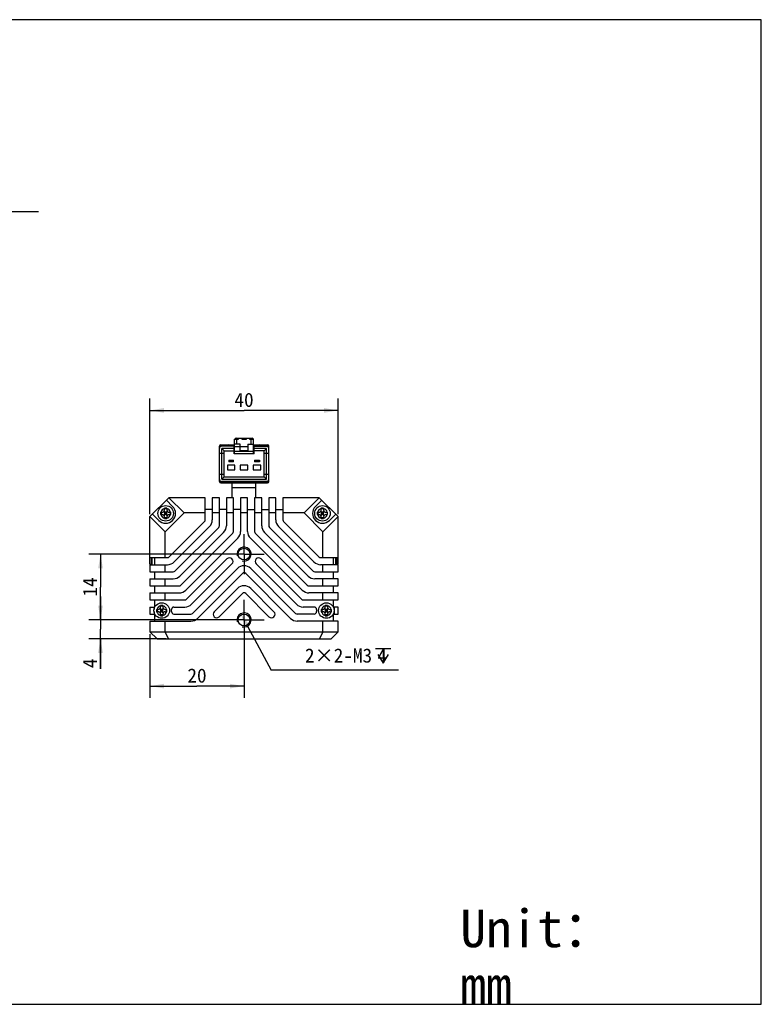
# Model space of a CAD drawing. Header units: millimetres. Extents: x 97 to 568, y 168 to 377.
# Tile 5 of 5: x 411 to 568, y 168 to 377. Entities that reach past the tile are written whole.
import ezdxf
from ezdxf.enums import TextEntityAlignment as Align

# ---------------------------------------------------------------- set-up
doc = ezdxf.new("R2010")
doc.units = ezdxf.units.MM
doc.header["$LTSCALE"] = 32.67
doc.header["$PDMODE"] = 3
doc.header["$PDSIZE"] = 8
doc.linetypes.add('CENTER', pattern=[0.6, 0.375, -0.075, 0.075, -0.075])
doc.layers.get('0').update_dxf_attribs({"linetype": 'CONTINUOUS'})
doc.layers.get('Defpoints').update_dxf_attribs({"linetype": 'CONTINUOUS'})
for name, color, linetype in [('00_COMPONENTS', 7, 'CONTINUOUS'), ('03_ALL_AXES', 7, 'CONTINUOUS'), ('51__DRAFT_DIMS', 7, 'CONTINUOUS'), ('_X2_56FE5C42_X0__01_528', 7, 'CONTINUOUS'), ('DRW0001FORMAT', 7, 'CONTINUOUS'), ('DRW0001TEXT', 7, 'CONTINUOUS')]:
    doc.layers.add(name, color=color, linetype=linetype)
doc.styles.get("Standard").update_dxf_attribs({"font": 'simfang.ttf'})
doc.dimstyles.new('DIMSTYLE_1', dxfattribs={"dimtxt": 3, "dimasz": 3, "dimexe": 2.5, "dimexo": 0.5, "dimgap": 0.75, "dimtad": 1, "dimdsep": 46, "dimtxsty": 'STANDARD', "dimblk": '_FILLED', "dimblk1": '_FILLED', "dimblk2": '_FILLED', "dimcen": 0.09, "dimclrt": 3, "dimazin": 2, "dimtp": 0.3, "dimtm": 0.3, "dimtfac": 1, "dimtofl": 0, "dimtmove": 0, "dimatfit": 3, "dimldrblk": '_FILLED', "dimfxl": 1, "dimtolj": 1, "dimarcsym": 0})
doc.dimstyles.new('DIMSTYLE_3', dxfattribs={"dimtxt": 3, "dimasz": 3, "dimexe": 2.5, "dimexo": 0.5, "dimgap": 0.75, "dimtad": 1, "dimdsep": 46, "dimtxsty": 'STANDARD', "dimblk": '_FILLED', "dimblk1": '_FILLED', "dimblk2": '_FILLED', "dimcen": 0.09, "dimclrt": 3, "dimazin": 2, "dimtp": 0.2, "dimtm": 0.2, "dimtfac": 1, "dimtofl": 0, "dimtmove": 0, "dimatfit": 3, "dimldrblk": '_FILLED', "dimfxl": 1, "dimtolj": 1, "dimarcsym": 0})
doc.dimstyles.new('DIMSTYLE_4', dxfattribs={"dimtxt": 3, "dimasz": 3, "dimexe": 2.5, "dimexo": 0.5, "dimgap": 0.75, "dimtad": 1, "dimdsep": 46, "dimtxsty": 'STANDARD', "dimblk": '_FILLED', "dimblk1": '_FILLED', "dimblk2": '_FILLED', "dimcen": 0.09, "dimclrt": 3, "dimazin": 2, "dimtp": 0.1, "dimtm": 0.1, "dimtfac": 1, "dimtofl": 0, "dimtmove": 0, "dimatfit": 3, "dimldrblk": '_FILLED', "dimfxl": 1, "dimtolj": 1, "dimarcsym": 0})
doc.dimstyles.new('DIMSTYLE_5', dxfattribs={"dimtxt": 3, "dimasz": 3, "dimexe": 2.5, "dimexo": 0.5, "dimtad": 1, "dimdsep": 46, "dimtxsty": 'STANDARD', "dimblk": '_FILLED', "dimblk1": '_FILLED', "dimblk2": '_FILLED', "dimcen": 0.09, "dimclrt": 3, "dimazin": 2, "dimtp": 0.1, "dimtm": 0.1, "dimtfac": 1, "dimtofl": 0, "dimtmove": 0, "dimatfit": 1, "dimldrblk": '_FILLED', "dimfxl": 1, "dimtolj": 1, "dimarcsym": 0})

# ---------------------------------------------------------------- blocks, each defined once
blk = doc.blocks.new('_FILLED')
at = {"color": 0, "linetype": 'ByBlock'}
blk.add_solid([(0, 0), (-1, 0.167), (-1, -0.167)], dxfattribs=at)
blk = doc.blocks.new('*D6')
at = {"layer": '51__DRAFT_DIMS', "color": 4, "transparency": 16777216}
for p, q in [((438.25, 271.78), (438.25, 296.34)), ((478.25, 271.78), (478.25, 296.34)), ((438.25, 293.84), (458.25, 293.84)), ((478.25, 293.84), (458.25, 293.84))]:
    blk.add_line(p, q, dxfattribs=at)
at = {"layer": '51__DRAFT_DIMS', "color": 4, "transparency": 16777216, "xscale": 3, "yscale": 3, "zscale": 3, "rotation": 180}
blk.add_blockref('_FILLED', (438.25, 293.84), dxfattribs=at)
at = {"layer": '51__DRAFT_DIMS', "color": 4, "transparency": 16777216, "xscale": 3, "yscale": 3, "zscale": 3}
blk.add_blockref('_FILLED', (478.25, 293.84), dxfattribs=at)
at = {"layer": '51__DRAFT_DIMS', "color": 3, "transparency": 16777216}
blk.add_text('40', height=3, dxfattribs=at).set_placement((458.25, 294.59), align=Align.CENTER)
blk = doc.blocks.new('*D7')
at = {"layer": '51__DRAFT_DIMS', "color": 4, "transparency": 16777216}
for p, q in [((454.97, 263.28), (425.24, 263.28)), ((427.74, 263.28), (427.74, 256.28)), ((427.74, 249.28), (427.74, 256.28)), ((454.82, 249.28), (425.24, 249.28))]:
    blk.add_line(p, q, dxfattribs=at)
at = {"layer": '51__DRAFT_DIMS', "color": 4, "transparency": 16777216, "xscale": 3, "yscale": 3, "zscale": 3}
for p, rotation in [((427.74, 263.28), 90), ((427.74, 249.28), 270)]:
    blk.add_blockref('_FILLED', p, dxfattribs=dict(at, rotation=rotation))
at = {"layer": '51__DRAFT_DIMS', "color": 3, "transparency": 16777216}
blk.add_text('14', height=3, rotation=90, dxfattribs=at).set_placement((426.99, 256.28), align=Align.CENTER)
blk = doc.blocks.new('*D8')
at = {"layer": '51__DRAFT_DIMS', "color": 4, "transparency": 16777216}
for p, q in [((427.74, 249.28), (427.74, 254.28)), ((427.74, 254.28), (427.74, 247.28)), ((454.66, 249.28), (425.24, 249.28)), ((427.74, 238.86), (427.74, 247.28)), ((441.69, 245.28), (425.24, 245.28)), ((427.74, 245.28), (427.74, 238.86))]:
    blk.add_line(p, q, dxfattribs=at)
at = {"layer": '51__DRAFT_DIMS', "color": 4, "transparency": 16777216, "xscale": 3, "yscale": 3, "zscale": 3}
for p, rotation in [((427.74, 249.28), 270), ((427.74, 245.28), 90)]:
    blk.add_blockref('_FILLED', p, dxfattribs=dict(at, rotation=rotation))
at = {"layer": '51__DRAFT_DIMS', "color": 3, "transparency": 16777216}
blk.add_text('4', height=3, rotation=90, dxfattribs=at).set_placement((426.99, 241.06), align=Align.RIGHT)
blk = doc.blocks.new('*D9')
at = {"layer": '51__DRAFT_DIMS', "color": 4, "transparency": 16777216}
for p, q in [((438.25, 246.28), (438.25, 232.7)), ((458.25, 245.23), (458.25, 232.7)), ((438.25, 235.2), (448.25, 235.2)), ((458.25, 235.2), (448.25, 235.2))]:
    blk.add_line(p, q, dxfattribs=at)
at = {"layer": '51__DRAFT_DIMS', "color": 4, "transparency": 16777216, "xscale": 3, "yscale": 3, "zscale": 3, "rotation": 180}
blk.add_blockref('_FILLED', (438.25, 235.2), dxfattribs=at)
at = {"layer": '51__DRAFT_DIMS', "color": 4, "transparency": 16777216, "xscale": 3, "yscale": 3, "zscale": 3}
blk.add_blockref('_FILLED', (458.25, 235.2), dxfattribs=at)
at = {"layer": '51__DRAFT_DIMS', "color": 3, "transparency": 16777216}
blk.add_text('20', height=3, dxfattribs=at).set_placement((448.25, 235.95), align=Align.CENTER)
blk = doc.blocks.new('*D10')
at = {"layer": '51__DRAFT_DIMS', "color": 0, "lineweight": -2}
for p in [(458.96, 247.96), (491.1, 238.58)]:
    blk.add_line(p, (464.01, 238.58), dxfattribs=at)
at = {"layer": 'Defpoints', "color": 0}
for p in [(457.54, 250.6), (458.96, 247.96)]:
    blk.add_point(p, dxfattribs=at)
at = {"layer": '51__DRAFT_DIMS', "color": 0, "linetype": 'ByBlock', "lineweight": -2, "xscale": 3, "yscale": 3, "zscale": 3, "rotation": 118.286942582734}
blk.add_blockref('_FILLED', (457.54, 250.6), dxfattribs=at)
at = {"layer": '51__DRAFT_DIMS', "color": 3, "insert": (471.2, 243.21), "char_height": 3, "attachment_point": 1, "line_spacing_factor": 0.9}
blk.add_mtext('\\A1;2×2-M{\\A1;3\\Fgdt|c0; \\fFangSong|b0|i0|c0|p0;4}', dxfattribs=at)

msp = doc.modelspace()

# ---------------------------------------------------------------- linework, layer by layer
at = {"color": 7}
for p, q in [((568.21426, 376.94513), (96.98622, 376.94513)), ((568.21426, 167.52371), (568.21426, 376.94513)), ((96.98622, 167.52371), (568.21426, 167.52371))]:
    msp.add_line(p, q, dxfattribs=at)
at = {"layer": '00_COMPONENTS', "color": 7}
for p, q in [((455.75355, 275.27698), (455.75355, 278.42698)), ((460.75355, 275.27698), (460.75355, 278.42698)), ((438.25355, 271.27698), (442.25355, 275.27698)), ((441.73597, 274.75941), (443.07347, 273.42191)), ((442.25355, 275.27698), (445.50355, 272.02698)), ((450.00355, 275.27698), (442.25355, 275.27698)), ((450.00355, 270.55984), (450.00355, 275.27698)), ((451.50355, 275.27698), (451.50355, 270.55984)), ((453.00355, 275.27698), (451.50355, 275.27698)), ((453.00355, 269.3172), (453.00355, 275.27698)), ((454.50355, 275.27698), (454.50355, 269.3172)), ((456.00355, 275.27698), (454.50355, 275.27698)), ((456.00355, 268.07456), (456.00355, 275.27698)), ((457.50355, 275.27698), (457.50355, 268.07456)), ((459.00355, 275.27698), (457.50355, 275.27698)), ((459.00355, 268.07456), (459.00355, 275.27698)), ((460.50355, 275.27698), (460.50355, 268.07456)), ((462.00355, 275.27698), (460.50355, 275.27698)), ((462.00355, 269.3172), (462.00355, 275.27698)), ((463.50355, 275.27698), (463.50355, 269.3172)), ((465.00355, 275.27698), (463.50355, 275.27698)), ((465.00355, 270.55984), (465.00355, 275.27698)), ((466.50355, 275.27698), (466.50355, 270.55984)), ((474.25355, 275.27698), (466.50355, 275.27698)), ((474.25355, 275.27698), (471.00355, 272.02698)), ((474.77112, 274.75941), (473.43362, 273.42191)), ((474.25355, 275.27698), (478.25355, 271.27698)), ((441.25492, 272.41016), (441.33855, 272.33209)), ((441.33855, 272.68698), (441.33855, 273.0361)), ((441.83855, 272.89454), (441.33855, 272.89454)), ((441.33855, 272.33209), (441.33855, 271.48257)), ((441.83855, 273.0361), (441.83855, 272.68698)), ((441.83855, 272.33209), (441.92217, 272.41016)), ((441.83855, 271.48257), (441.83855, 272.33209)), ((451.50355, 272.77698), (450.00355, 272.77698)), ((454.50355, 272.77698), (453.00355, 272.77698)), ((457.50355, 272.77698), (456.00355, 272.77698)), ((459.00355, 272.77698), (460.50355, 272.77698)), ((462.00355, 272.77698), (463.50355, 272.77698)), ((465.00355, 272.77698), (466.50355, 272.77698)), ((474.58492, 272.41016), (474.66855, 272.33209)), ((474.66855, 272.68698), (474.66855, 273.0361)), ((475.16855, 272.89454), (474.66855, 272.89454)), ((474.66855, 272.33209), (474.66855, 271.48257)), ((475.16855, 273.0361), (475.16855, 272.68698)), ((475.16855, 272.33209), (475.25217, 272.41016)), ((475.16855, 271.48257), (475.16855, 272.33209)), ((438.25355, 261.15843), (438.25355, 271.27698)), ((438.25355, 271.27698), (441.50355, 268.02698)), ((438.76612, 271.78956), (440.10362, 270.45206)), ((440.48943, 272.18698), (440.83855, 272.18698)), ((440.48943, 271.68698), (440.83855, 271.68698)), ((440.61908, 272.18698), (440.61908, 271.68698)), ((441.28069, 271.42045), (441.33855, 271.48257)), ((441.83855, 271.93698), (441.33855, 271.93698)), ((441.33855, 270.83786), (441.33855, 271.18698)), ((441.83855, 270.99448), (441.33855, 270.99448)), ((441.49397, 272.18698), (441.58855, 272.09869)), ((441.68312, 272.18698), (441.49397, 272.18698)), ((445.50355, 272.02698), (441.50355, 268.02698)), ((441.58855, 271.751), (441.52892, 271.68698)), ((441.64817, 271.68698), (441.52892, 271.68698)), ((441.58855, 272.18698), (441.58855, 272.09869)), ((441.68312, 272.18698), (441.58855, 272.09869)), ((441.58855, 271.751), (441.58855, 271.68698)), ((441.58855, 271.751), (441.64817, 271.68698)), ((441.83855, 271.48257), (441.8964, 271.42045)), ((441.83855, 271.18698), (441.83855, 270.83786)), ((449.8571, 270.20629), (442.32424, 262.67343)), ((442.33855, 272.18698), (442.68767, 272.18698)), ((442.33855, 271.68698), (442.68767, 271.68698)), ((442.55802, 272.18698), (442.55802, 271.68698)), ((450.00355, 272.02698), (445.50355, 272.02698)), ((453.00355, 272.02698), (451.50355, 272.02698)), ((456.00355, 272.02698), (454.50355, 272.02698)), ((459.00355, 272.02698), (457.50355, 272.02698)), ((462.00355, 272.02698), (460.50355, 272.02698)), ((465.00355, 272.02698), (463.50355, 272.02698)), ((471.00355, 272.02698), (466.50355, 272.02698)), ((466.65, 270.20629), (474.18285, 262.67343)), ((475.00355, 268.02698), (471.00355, 272.02698)), ((473.81943, 272.18698), (474.16855, 272.18698)), ((473.81943, 271.68698), (474.16855, 271.68698)), ((473.94908, 272.18698), (473.94908, 271.68698)), ((474.61069, 271.42045), (474.66855, 271.48257)), ((475.16855, 271.93698), (474.66855, 271.93698)), ((474.66855, 270.83786), (474.66855, 271.18698)), ((475.16855, 270.99448), (474.66855, 270.99448)), ((475.01312, 272.18698), (474.82397, 272.18698)), ((474.82397, 272.18698), (474.91855, 272.09869)), ((474.91855, 271.751), (474.85892, 271.68698)), ((474.97817, 271.68698), (474.85892, 271.68698)), ((475.01312, 272.18698), (474.91855, 272.09869)), ((474.91855, 272.18698), (474.91855, 272.09869)), ((474.91855, 271.751), (474.97817, 271.68698)), ((474.91855, 271.751), (474.91855, 271.68698)), ((478.25355, 271.27698), (475.00355, 268.02698)), ((475.16855, 271.48257), (475.2264, 271.42045)), ((475.16855, 271.18698), (475.16855, 270.83786)), ((475.66855, 272.18698), (476.01767, 272.18698)), ((475.66855, 271.68698), (476.01767, 271.68698)), ((475.88802, 272.18698), (475.88802, 271.68698)), ((477.74097, 271.78956), (476.40347, 270.45206)), ((478.25355, 261.15843), (478.25355, 271.27698)), ((443.3849, 261.61277), (450.91776, 269.14563)), ((452.8571, 268.96365), (443.56689, 259.67343)), ((463.65, 268.96365), (472.94021, 259.67343)), ((473.12219, 261.61277), (465.58933, 269.14563)), ((441.50355, 262.52698), (441.50355, 268.02698)), ((444.62755, 258.61277), (453.91776, 267.90299)), ((455.8571, 267.721), (444.80953, 256.67343)), ((445.87019, 255.61277), (456.91776, 266.66034)), ((470.63691, 255.61277), (459.58933, 266.66034)), ((460.65, 267.721), (471.69757, 256.67343)), ((471.87955, 258.61277), (462.58933, 267.90299)), ((475.00355, 262.52698), (475.00355, 268.02698)), ((438.25355, 262.52698), (441.97069, 262.52698)), ((438.54355, 261.15198), (438.54355, 262.52698)), ((438.75355, 261.02698), (438.75355, 262.52698)), ((439.25355, 261.02698), (439.25355, 262.52698)), ((454.62539, 262.24665), (446.05217, 253.67343)), ((461.88171, 262.24665), (470.45493, 253.67343)), ((474.53641, 262.52698), (478.25355, 262.52698)), ((477.25355, 261.02698), (477.25355, 262.52698)), ((477.75355, 261.02698), (477.75355, 262.52698)), ((477.96355, 262.52698), (477.96355, 261.15198)), ((438.25355, 261.15198), (438.54355, 261.15198)), ((438.25355, 261.02698), (438.25355, 259.52698)), ((438.25355, 261.02698), (441.97069, 261.02698)), ((438.54355, 261.15198), (438.73605, 261.34448)), ((441.50355, 259.52698), (441.50355, 261.02698)), ((447.11283, 252.61277), (455.68605, 261.18599)), ((456.83933, 260.21796), (447.29481, 250.67343)), ((469.21229, 250.67343), (459.66776, 260.21796)), ((469.39427, 252.61277), (460.82105, 261.18599)), ((478.25355, 261.02698), (474.53641, 261.02698)), ((475.00355, 259.52698), (475.00355, 261.02698)), ((477.96355, 261.15198), (477.77105, 261.34448)), ((478.25355, 261.15198), (477.96355, 261.15198)), ((478.25355, 259.52698), (478.25355, 261.02698)), ((438.25355, 259.52698), (443.21333, 259.52698)), ((438.25355, 258.02698), (438.25355, 256.52698)), ((438.25355, 258.02698), (443.21333, 258.02698)), ((439.25355, 258.02698), (439.25355, 259.52698)), ((441.50355, 256.52698), (441.50355, 258.02698)), ((448.35547, 249.61277), (457.9, 259.1573)), ((458.6071, 259.1573), (468.15163, 249.61277)), ((473.29377, 259.52698), (478.25355, 259.52698)), ((478.25355, 258.02698), (473.29377, 258.02698)), ((475.00355, 256.52698), (475.00355, 258.02698)), ((477.25355, 258.02698), (477.25355, 259.52698)), ((478.25355, 256.52698), (478.25355, 258.02698)), ((438.25355, 256.52698), (444.45597, 256.52698)), ((439.25355, 255.02698), (439.25355, 256.52698)), ((456.83933, 255.97532), (451.89175, 251.02773)), ((464.61535, 251.02773), (459.66776, 255.97532)), ((472.05112, 256.52698), (478.25355, 256.52698)), ((477.25355, 255.02698), (477.25355, 256.52698)), ((438.25355, 255.02698), (438.25355, 253.52698)), ((438.25355, 255.02698), (444.45597, 255.02698)), ((438.25355, 253.52698), (445.69861, 253.52698)), ((439.25355, 252.02698), (439.25355, 253.52698)), ((441.50355, 253.52698), (441.50355, 255.02698)), ((452.95241, 249.96707), (457.9, 254.91466)), ((458.6071, 254.91466), (463.55469, 249.96707)), ((470.80848, 253.52698), (478.25355, 253.52698)), ((478.25355, 255.02698), (472.05112, 255.02698)), ((475.00355, 253.52698), (475.00355, 255.02698)), ((477.25355, 252.02698), (477.25355, 253.52698)), ((478.25355, 253.52698), (478.25355, 255.02698)), ((438.25355, 252.02698), (438.25355, 250.52698)), ((438.25355, 252.02698), (439.25355, 252.02698)), ((439.12022, 252.02698), (439.12022, 251.46749)), ((439.65443, 251.52698), (440.00355, 251.52698)), ((439.78408, 251.52698), (439.78408, 251.02698)), ((440.41992, 251.75016), (440.50355, 251.67209)), ((440.50355, 252.02698), (440.50355, 252.3761)), ((441.00355, 252.23454), (440.50355, 252.23454)), ((440.50355, 251.67209), (440.50355, 250.82257)), ((440.65897, 251.52698), (440.75355, 251.43869)), ((440.84812, 251.52698), (440.65897, 251.52698)), ((440.75355, 251.52698), (440.75355, 251.43869)), ((440.84812, 251.52698), (440.75355, 251.43869)), ((441.00355, 252.3761), (441.00355, 252.02698)), ((441.00355, 251.67209), (441.08717, 251.75016)), ((441.00355, 250.82257), (441.00355, 251.67209)), ((441.50355, 251.52698), (441.85267, 251.52698)), ((441.72302, 251.52698), (441.72302, 251.02698)), ((443.3415, 252.02698), (445.69861, 252.02698)), ((473.1656, 252.02698), (470.80848, 252.02698)), ((474.65443, 251.52698), (475.00355, 251.52698)), ((474.78408, 251.52698), (474.78408, 251.02698)), ((475.41992, 251.75016), (475.50355, 251.67209)), ((475.50355, 252.02698), (475.50355, 252.3761)), ((476.00355, 252.23454), (475.50355, 252.23454)), ((475.50355, 251.67209), (475.50355, 250.82257)), ((475.84812, 251.52698), (475.65897, 251.52698)), ((475.65897, 251.52698), (475.75355, 251.43869)), ((475.75355, 251.52698), (475.75355, 251.43869)), ((475.84812, 251.52698), (475.75355, 251.43869)), ((476.00355, 252.3761), (476.00355, 252.02698)), ((476.00355, 251.67209), (476.08717, 251.75016)), ((476.00355, 250.82257), (476.00355, 251.67209)), ((476.50355, 251.52698), (476.85267, 251.52698)), ((476.72302, 251.52698), (476.72302, 251.02698)), ((478.25355, 252.02698), (477.25355, 252.02698)), ((477.38688, 252.02698), (477.38688, 251.46748)), ((478.25355, 250.52698), (478.25355, 252.02698)), ((438.25355, 250.52698), (439.25355, 250.52698)), ((439.12022, 251.08649), (439.12022, 250.52698)), ((439.25355, 249.02698), (439.25355, 250.52698)), ((439.65443, 251.02698), (440.00355, 251.02698)), ((440.44569, 250.76045), (440.50355, 250.82257)), ((441.00355, 251.27698), (440.50355, 251.27698)), ((440.50355, 250.17786), (440.50355, 250.52698)), ((441.00355, 250.33448), (440.50355, 250.33448)), ((440.75355, 251.091), (440.69392, 251.02698)), ((440.81317, 251.02698), (440.69392, 251.02698)), ((440.75355, 251.091), (440.81317, 251.02698)), ((440.75355, 251.091), (440.75355, 251.02698)), ((441.00355, 250.82257), (441.0614, 250.76045)), ((441.00355, 250.52698), (441.00355, 250.17786)), ((441.50355, 251.02698), (441.85267, 251.02698)), ((443.3415, 250.52698), (446.94125, 250.52698)), ((473.1656, 250.52698), (469.56584, 250.52698)), ((474.65443, 251.02698), (475.00355, 251.02698)), ((475.44569, 250.76045), (475.50355, 250.82257)), ((476.00355, 251.27698), (475.50355, 251.27698)), ((475.50355, 250.17786), (475.50355, 250.52698)), ((476.00355, 250.33448), (475.50355, 250.33448)), ((475.75355, 251.091), (475.69392, 251.02698)), ((475.81317, 251.02698), (475.69392, 251.02698)), ((475.75355, 251.091), (475.81317, 251.02698)), ((475.75355, 251.091), (475.75355, 251.02698)), ((476.00355, 250.82257), (476.0614, 250.76045)), ((476.00355, 250.52698), (476.00355, 250.17786)), ((476.50355, 251.02698), (476.85267, 251.02698)), ((477.25355, 250.52698), (478.25355, 250.52698)), ((477.25355, 249.02698), (477.25355, 250.52698)), ((477.38688, 251.08648), (477.38688, 250.52698)), ((438.25355, 249.02698), (438.25355, 246.77698)), ((438.25355, 249.02698), (446.94125, 249.02698)), ((441.50355, 246.77698), (441.50355, 249.02698)), ((478.25355, 249.02698), (469.56584, 249.02698)), ((475.00355, 246.77698), (475.00355, 249.02698)), ((478.25355, 246.77698), (478.25355, 249.02698)), ((438.25355, 246.77698), (439.75355, 245.27698)), ((438.25355, 246.77698), (478.25355, 246.77698)), ((439.75355, 245.27698), (476.75355, 245.27698)), ((442.18849, 245.27698), (441.50355, 246.77698)), ((475.00355, 246.77698), (474.31861, 245.27698)), ((478.25355, 246.77698), (476.75355, 245.27698))]:
    msp.add_line(p, q, dxfattribs=at)
at = {"layer": '00_COMPONENTS', "color": 4}
msp.add_line((455.75355, 277.47698), (460.75355, 277.47698), dxfattribs=at)
at = {"layer": '00_COMPONENTS', "color": 7}
for centre, radius in [((441.58855, 271.93698), 1.65), ((474.91855, 271.93698), 1.65), ((458.25355, 263.27698), 1.25), ((440.75355, 251.27698), 1.65), ((475.75355, 251.27698), 1.65), ((458.25355, 249.27698), 1.25)]:
    msp.add_circle(centre, radius, dxfattribs=at)
for centre, radius, start, end in [((441.58855, 271.93698), 2.1, 225, 45), ((440.83855, 272.68698), 0.5, 270, 360), ((441.51798, 236.38249), 36.65405, 90.150507, 90.2804774), ((441.58079, 211.11149), 61.92513, 89.992818, 90.1471987), ((441.60946, 222.66227), 50.37436, 89.7394305, 90.0237813), ((442.33855, 272.68698), 0.5, 180, 270), ((474.91855, 271.93698), 2.1, 135, 315), ((474.16855, 272.68698), 0.5, 270, 360), ((474.84798, 236.38249), 36.65405, 90.150507, 90.2804774), ((474.91079, 211.11149), 61.92513, 89.992818, 90.1471987), ((474.93946, 222.66227), 50.37436, 89.7394305, 90.0237813), ((475.66855, 272.68698), 0.5, 180, 270), ((494.47599, 271.93748), 53.98714, 179.7352063, 180.1774844), ((478.22474, 271.87252), 37.73577, 180.1552818, 180.2817045), ((440.83855, 271.18698), 0.5, 0, 90), ((441.56764, 321.2117), 50.37436, 269.7394305, 270.0237813), ((441.5963, 332.77896), 61.94161, 269.9928328, 270.1470668), ((441.65908, 307.50042), 36.663, 270.1503515, 270.2804687), ((442.33855, 271.18698), 0.5, 90, 180), ((404.93796, 272.00138), 37.75016, 0.1551228, 0.2816998), ((388.69955, 271.93648), 53.98869, 359.7352159, 0.1773397), ((449.50355, 270.55984), 0.5, 315, 360), ((449.50355, 270.55984), 2, 315, 360), ((467.00355, 270.55984), 2, 180, 225), ((467.00355, 270.55984), 0.5, 180, 225), ((527.80599, 271.93748), 53.98714, 179.7352063, 180.1774844), ((511.55474, 271.87252), 37.73577, 180.1552818, 180.2817045), ((474.16855, 271.18698), 0.5, 0, 90), ((474.89764, 321.2117), 50.37436, 269.7394305, 270.0237813), ((474.9263, 332.77896), 61.94161, 269.9928328, 270.1470668), ((474.98908, 307.50042), 36.663, 270.1503515, 270.2804687), ((475.66855, 271.18698), 0.5, 90, 180), ((438.26796, 272.00138), 37.75016, 0.1551228, 0.2816998), ((422.02955, 271.93648), 53.98869, 359.7352159, 0.1773397), ((452.50355, 269.3172), 0.5, 315, 360), ((452.50355, 269.3172), 2, 315, 360), ((455.50355, 268.07456), 0.5, 315, 360), ((455.50355, 268.07456), 2, 315, 360), ((461.00355, 268.07456), 2, 180, 225), ((461.00355, 268.07456), 0.5, 180, 225), ((464.00355, 269.3172), 2, 180, 225), ((464.00355, 269.3172), 0.5, 180, 225), ((441.97069, 263.02698), 0.5, 270, 315), ((455.15572, 261.71632), 0.75, 315, 135), ((461.35138, 261.71632), 0.75, 45, 225), ((474.53641, 263.02698), 0.5, 225, 270), ((441.97069, 263.02698), 2, 270, 315), ((458.25355, 258.80374), 2, 45, 135), ((474.53641, 263.02698), 2, 225, 270), ((443.21333, 260.02698), 0.5, 270, 315), ((443.21333, 260.02698), 2, 270, 315), ((458.25355, 258.80374), 0.5, 45, 135), ((473.29377, 260.02698), 2, 225, 270), ((473.29377, 260.02698), 0.5, 225, 270), ((444.45597, 257.02698), 0.5, 270, 315), ((444.45597, 257.02698), 2, 270, 315), ((458.25355, 254.5611), 2, 45, 135), ((472.05112, 257.02698), 2, 225, 270), ((472.05112, 257.02698), 0.5, 225, 270), ((445.69861, 254.02698), 0.5, 270, 315), ((458.25355, 254.5611), 0.5, 45, 135), ((470.80848, 254.02698), 0.5, 225, 270), ((493.64099, 251.27748), 53.98714, 179.7352063, 180.1774844), ((440.00355, 252.02698), 0.5, 270, 360), ((440.68298, 215.72249), 36.65405, 90.150507, 90.2804774), ((440.74579, 190.45149), 61.92513, 89.992818, 90.1471987), ((440.77446, 202.00227), 50.37436, 89.7394305, 90.0237813), ((441.50355, 252.02698), 0.5, 180, 270), ((404.10296, 251.34138), 37.75016, 0.1551228, 0.2816998), ((387.86455, 251.27648), 53.98869, 359.7352159, 0.1773397), ((443.3415, 251.52698), 0.5, 90, 185.5177344), ((440.75355, 251.27698), 2.1, 354.4822656, 5.5177344), ((445.69861, 254.02698), 2, 270, 315), ((470.80848, 254.02698), 2, 225, 270), ((473.1656, 251.52698), 0.5, 354.4822656, 90), ((475.75355, 251.27698), 2.1, 174.4822656, 185.5177344), ((528.64099, 251.27748), 53.98714, 179.7352063, 180.1774844), ((475.00355, 252.02698), 0.5, 270, 360), ((475.68298, 215.72249), 36.65405, 90.150507, 90.2804774), ((475.74579, 190.45149), 61.92513, 89.992818, 90.1471987), ((475.77446, 202.00227), 50.37436, 89.7394305, 90.0237813), ((476.50355, 252.02698), 0.5, 180, 270), ((439.10296, 251.34138), 37.75016, 0.1551228, 0.2816998), ((422.86455, 251.27648), 53.98869, 359.7352159, 0.1773397), ((477.38974, 251.21252), 37.73577, 180.1552818, 180.2817045), ((440.00355, 250.52698), 0.5, 0, 90), ((440.73264, 300.5517), 50.37436, 269.7394305, 270.0237813), ((440.7613, 312.11896), 61.94161, 269.9928328, 270.1470668), ((440.82408, 286.84042), 36.663, 270.1503515, 270.2804687), ((441.50355, 250.52698), 0.5, 90, 180), ((443.3415, 251.02698), 0.5, 174.4822656, 270), ((446.94125, 251.02698), 0.5, 270, 315), ((446.94125, 251.02698), 2, 270, 315), ((452.42208, 250.4974), 0.75, 135, 315), ((464.08502, 250.4974), 0.75, 225, 45), ((469.56584, 251.02698), 2, 225, 270), ((469.56584, 251.02698), 0.5, 225, 270), ((473.1656, 251.02698), 0.5, 270, 5.5177344), ((512.38974, 251.21252), 37.73577, 180.1552818, 180.2817045), ((475.00355, 250.52698), 0.5, 0, 90), ((475.73264, 300.5517), 50.37436, 269.7394305, 270.0237813), ((475.7613, 312.11896), 61.94161, 269.9928328, 270.1470668), ((475.82408, 286.84042), 36.663, 270.1503515, 270.2804687), ((476.50355, 250.52698), 0.5, 90, 180)]:
    msp.add_arc(centre, radius, start, end, dxfattribs=at)
at = {"layer": '00_COMPONENTS', "color": 4}
for centre, radius, start, end in [((441.58855, 271.93698), 1.05, 103.774147, 166.225853), ((441.58855, 271.93698), 1.05, 13.774147, 76.225853), ((474.91855, 271.93698), 1.05, 103.774147, 166.225853), ((474.91855, 271.93698), 1.05, 13.774147, 76.225853), ((441.58855, 271.93698), 1.05, 193.774147, 256.225853), ((441.58855, 271.93698), 1.05, 283.774147, 346.225853), ((474.91855, 271.93698), 1.05, 193.774147, 256.225853), ((474.91855, 271.93698), 1.05, 283.774147, 346.225853), ((458.25355, 263.27698), 1.5, 255, 195), ((440.75355, 251.27698), 1.05, 103.774147, 166.225853), ((440.75355, 251.27698), 1.05, 13.774147, 76.225853), ((475.75355, 251.27698), 1.05, 103.774147, 166.225853), ((475.75355, 251.27698), 1.05, 13.774147, 76.225853), ((440.75355, 251.27698), 1.05, 193.774147, 256.225853), ((440.75355, 251.27698), 1.05, 283.774147, 346.225853), ((458.25355, 249.27698), 1.5, 255, 195), ((475.75355, 251.27698), 1.05, 193.774147, 256.225853), ((475.75355, 251.27698), 1.05, 283.774147, 346.225853)]:
    msp.add_arc(centre, radius, start, end, dxfattribs=at)
at = {"layer": '03_ALL_AXES', "color": 1, "linetype": 'CENTER'}
for p, q in [((208.98026, 336.1256), (414.58847, 336.1256)), ((458.25355, 263.27698), (458.25355, 267.52698)), ((458.25355, 263.27698), (454.00355, 263.27698)), ((458.25355, 263.27698), (462.50355, 263.27698)), ((458.25355, 263.27698), (458.25355, 259.02698)), ((458.25355, 249.27698), (458.25355, 253.52698)), ((458.25355, 249.27698), (454.00355, 249.27698)), ((458.25355, 249.27698), (462.50355, 249.27698)), ((458.25355, 249.27698), (458.25355, 245.02698))]:
    msp.add_line(p, q, dxfattribs=at)
at = {"layer": '51__DRAFT_DIMS', "color": 3}
for p, q in [((486.18335, 243.19068), (489.43335, 243.19068)), ((487.80837, 243.19068), (487.80837, 240.06569))]:
    msp.add_line(p, q, dxfattribs=at)
msp.add_lwpolyline([(486.68334, 241.94068), (487.80837, 240.06569), (488.93336, 241.94068)], dxfattribs=at)
at = {"layer": '_X2_56FE5C42_X0__01_528', "color": 7}
for p, q in [((456.25355, 284.62698), (456.25355, 287.72698)), ((456.25355, 287.72698), (457.10355, 287.72698)), ((456.55355, 287.92698), (459.95355, 287.92698)), ((457.10355, 287.72698), (457.10355, 287.82698)), ((457.75355, 287.82698), (457.75355, 287.72698)), ((457.75355, 287.72698), (458.75355, 287.72698)), ((458.75355, 287.72698), (458.75355, 287.82698)), ((459.40355, 287.82698), (459.40355, 287.72698)), ((459.40355, 287.72698), (460.25355, 287.72698)), ((460.25355, 284.62698), (460.25355, 287.72698)), ((453.00355, 278.72698), (453.00355, 286.22698)), ((453.30355, 286.52698), (456.25355, 286.52698)), ((456.12855, 286.22698), (453.50355, 286.22698)), ((453.50355, 279.22698), (453.50355, 285.72698)), ((453.50355, 285.72698), (454.00355, 285.22698)), ((456.12855, 285.72698), (453.50355, 285.72698)), ((454.00355, 279.72698), (454.00355, 285.22698)), ((454.00355, 285.22698), (456.12855, 285.22698)), ((455.25355, 286.32698), (455.25355, 286.22698)), ((456.12855, 284.62698), (456.12855, 286.22698)), ((457.45355, 286.62698), (456.25355, 286.62698)), ((457.45355, 285.3008), (457.45355, 286.62698)), ((459.05355, 286.12698), (457.45355, 286.12698)), ((457.45355, 285.30069), (459.05355, 285.30069)), ((459.05355, 286.62698), (459.05355, 285.3008)), ((459.05355, 286.62698), (460.25355, 286.62698)), ((460.25355, 286.52698), (463.20355, 286.52698)), ((460.37855, 284.62698), (460.37855, 286.22698)), ((460.37855, 286.22698), (463.00355, 286.22698)), ((463.00355, 285.72698), (460.37855, 285.72698)), ((462.50355, 285.22698), (460.37855, 285.22698)), ((461.25355, 286.22698), (461.25355, 286.32698)), ((463.00355, 285.72698), (462.50355, 285.22698)), ((462.50355, 279.72698), (462.50355, 285.22698)), ((463.00355, 279.22698), (463.00355, 285.72698)), ((463.50355, 278.72698), (463.50355, 286.22698)), ((454.00355, 284.67698), (453.00355, 284.67698)), ((455.00355, 283.22698), (455.00355, 282.92698)), ((455.00355, 283.22698), (456.00355, 283.22698)), ((456.00355, 282.92698), (455.00355, 282.92698)), ((455.20355, 282.92698), (455.20355, 283.22698)), ((455.80355, 283.22698), (455.80355, 282.92698)), ((456.00355, 282.92698), (456.00355, 283.22698)), ((460.37855, 284.62698), (456.12855, 284.62698)), ((460.50355, 283.22698), (460.50355, 282.92698)), ((460.50355, 283.22698), (461.50355, 283.22698)), ((461.50355, 282.92698), (460.50355, 282.92698)), ((460.70355, 282.92698), (460.70355, 283.22698)), ((461.30355, 283.22698), (461.30355, 282.92698)), ((461.50355, 283.22698), (461.50355, 282.92698)), ((463.50355, 284.67698), (462.50355, 284.67698)), ((454.70355, 282.22698), (454.70355, 281.22698)), ((456.30355, 282.22698), (454.70355, 282.22698)), ((454.70355, 281.22698), (456.30355, 281.22698)), ((456.30355, 281.22698), (456.30355, 282.22698)), ((457.45355, 282.22698), (457.45355, 281.22698)), ((459.05355, 282.22698), (457.45355, 282.22698)), ((457.45355, 281.22698), (459.05355, 281.22698)), ((459.05355, 281.22698), (459.05355, 282.22698)), ((460.20355, 282.22698), (460.20355, 281.22698)), ((461.80355, 282.22698), (460.20355, 282.22698)), ((460.20355, 281.22698), (461.80355, 281.22698)), ((461.80355, 281.22698), (461.80355, 282.22698)), ((453.00355, 280.27698), (454.00355, 280.27698)), ((453.50355, 279.22698), (454.00355, 279.72698)), ((453.50355, 279.22698), (463.00355, 279.22698)), ((463.00355, 278.72698), (453.50355, 278.72698)), ((454.00355, 279.72698), (462.50355, 279.72698)), ((462.50355, 280.27698), (463.50355, 280.27698)), ((463.00355, 279.22698), (462.50355, 279.72698)), ((453.30355, 278.42698), (463.20355, 278.42698))]:
    msp.add_line(p, q, dxfattribs=at)
at = {"layer": '_X2_56FE5C42_X0__01_528', "color": 4}
for p, q in [((456.75355, 286.62698), (456.75355, 287.72698)), ((459.75355, 286.62698), (459.75355, 287.72698)), ((453.00355, 286.22698), (453.20355, 286.22698)), ((453.20355, 286.22698), (453.20355, 286.12654)), ((453.30355, 286.32698), (453.30355, 286.52698)), ((453.30355, 286.32698), (456.25355, 286.32698)), ((454.95355, 286.22698), (454.95355, 286.52698)), ((455.55355, 286.22698), (455.55355, 286.52698)), ((457.45355, 286.12698), (456.25355, 286.12698)), ((460.25355, 285.12698), (456.25355, 285.12698)), ((457.45355, 285.33428), (459.05355, 285.33428)), ((460.25355, 286.32698), (463.20355, 286.32698)), ((460.95355, 286.22698), (460.95355, 286.52698)), ((461.55355, 286.22698), (461.55355, 286.52698)), ((463.20355, 286.32698), (463.20355, 286.52698)), ((463.30355, 286.12654), (463.30355, 286.22698)), ((463.50355, 286.22698), (463.30355, 286.22698)), ((453.00355, 278.72698), (453.20355, 278.72698)), ((453.20355, 278.82742), (453.20355, 278.72698)), ((453.30355, 278.62698), (453.30355, 278.42698)), ((453.30355, 278.62698), (463.20355, 278.62698)), ((463.20355, 278.42698), (463.20355, 278.62698)), ((463.30355, 278.72698), (463.30355, 278.82742)), ((463.50355, 278.72698), (463.30355, 278.72698))]:
    msp.add_line(p, q, dxfattribs=at)
at = {"layer": '_X2_56FE5C42_X0__01_528', "color": 7}
for centre, radius, start, end in [((456.55355, 287.62698), 0.3, 90, 160.5287427), ((457.20355, 287.82698), 0.1, 90.0000002, 180), ((457.65355, 287.82698), 0.1, 0.0000003, 90), ((458.85355, 287.82698), 0.1, 90.0000002, 180), ((459.30355, 287.82698), 0.1, 0.0000003, 90), ((459.95355, 287.62698), 0.3, 19.4724002, 89.9999997), ((453.30355, 286.22698), 0.3, 90.0000013, 179.9999997), ((453.50355, 285.72698), 0.5, 90, 180), ((455.05355, 286.32698), 0.2, 0.0000003, 90), ((461.45355, 286.32698), 0.2, 90.000297, 179.9999993), ((463.00355, 285.72698), 0.5, 0, 90), ((463.20355, 286.22698), 0.3, 0.000001, 89.999999), ((453.50355, 279.22698), 0.5, 180, 270), ((453.30355, 278.72698), 0.3, 180.000001, 269.9999995), ((463.00355, 279.22698), 0.5, 270, 360), ((463.20355, 278.72698), 0.3, 270.0000012, 359.9999995)]:
    msp.add_arc(centre, radius, start, end, dxfattribs=at)
at = {"layer": '_X2_56FE5C42_X0__01_528', "color": 4}
for centre, start, end in [((453.30355, 286.22698), 90, 180), ((463.20355, 286.22698), 0, 89.9999996), ((453.30355, 278.72698), 180, 270), ((463.20355, 278.72698), 270, 360)]:
    msp.add_arc(centre, 0.1, start, end, dxfattribs=at)
at = {"layer": 'DRW0001FORMAT', "color": 7}
for p, q in [((568.21426, 167.52371), (568.21426, 376.94513)), ((96.98622, 167.52371), (568.21426, 167.52371))]:
    msp.add_line(p, q, dxfattribs=at)

# ---------------------------------------------------------------- texts
at = {"layer": 'DRW0001TEXT', "color": 4, "insert": (504.25011, 187.66894), "char_height": 8, "width": 23.5, "attachment_point": 1, "line_spacing_factor": 0.9}
msp.add_mtext('Unit：mm', dxfattribs=at)

# ---------------------------------------------------------------- dimensions: what is measured, and where the dimension line sits
at = {"layer": '51__DRAFT_DIMS', "color": 4}
dim = msp.add_linear_dim(base=(478.25355, 293.83956), p1=(438.25355, 271.27698), p2=(478.25355, 271.27698), dimstyle='DIMSTYLE_1', dxfattribs=at)
dim.commit()
dim.dimension.update_dxf_attribs({"geometry": '*D6', "text_midpoint": (458.19204, 293.83956), "dimtype": 160})
for base, p1, p2, angle, dimstyle, picture, middle in [((427.74487, 249.27698), (455.47437, 263.27698), (455.31681, 249.27698), 270, 'DIMSTYLE_3', '*D7', (427.74487, 256.42053)), ((427.74487, 245.27698), (455.15926, 249.27698), (442.18849, 245.27698), 270, 'DIMSTYLE_4', '*D8', (427.74487, 239.93171)), ((438.25355, 235.20267), (458.25355, 245.72979), (438.25355, 246.77698), 180, 'DIMSTYLE_3', '*D9', (448.22718, 235.20267))]:
    dim = msp.add_linear_dim(base=base, p1=p1, p2=p2, angle=angle, dimstyle=dimstyle, dxfattribs=at)
    dim.commit()
    dim.dimension.update_dxf_attribs({"geometry": picture, "text_midpoint": middle, "dimtype": 160})
dim = msp.add_diameter_dim_2p(p1=(458.96438, 247.9561), p2=(457.54272, 250.59786), text='2×2-M{\\A1;<>\\Fgdt|c0; \\fFangSong|b0|i0|c0|p0;4}', dimstyle='DIMSTYLE_5', override={"dimtih": 1, "dimtoh": 1, "dimpost": '<>', "dimtxsty": 'STANDARD'}, dxfattribs=at)
dim.commit()
dim.dimension.update_dxf_attribs({"geometry": '*D10', "text_midpoint": (481.15061, 238.58373), "dimtype": 163})

doc.saveas('drawing.dxf')
